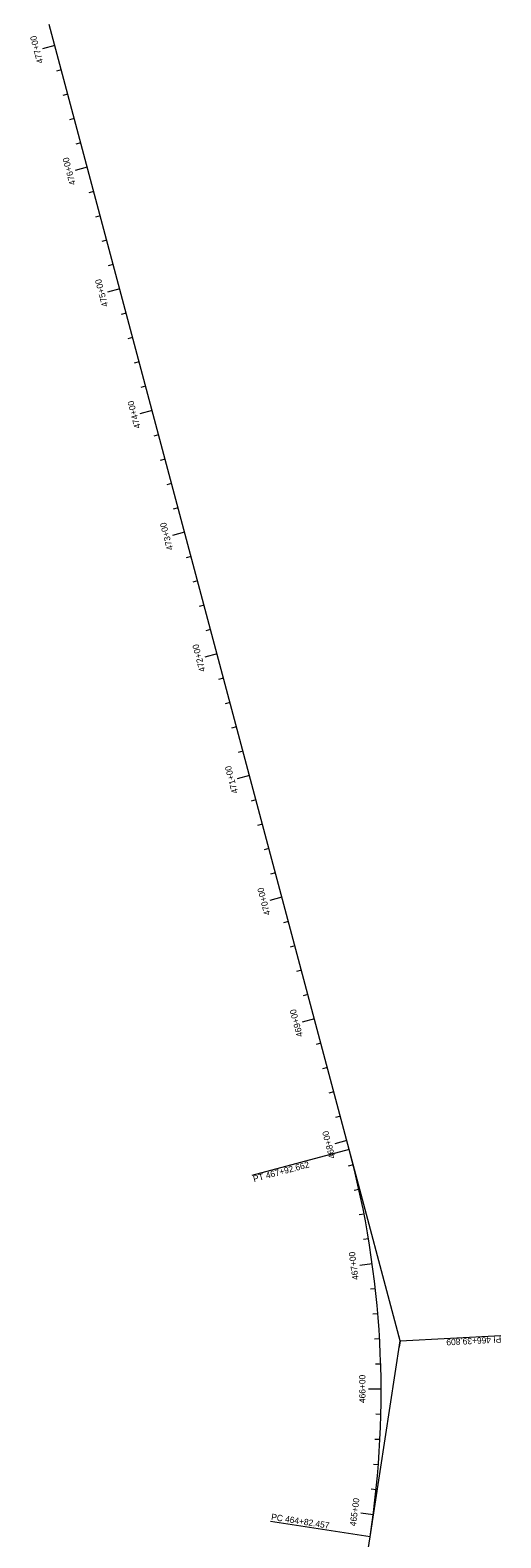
# Model space of a CAD drawing. Header units: feet. Extents: x 187748 to 191086, y 249974 to 259749.
# Tile 4 of 8: x 189338 to 189712, y 253177 to 254374. Entities that reach past the tile are written whole.
import ezdxf
from ezdxf.enums import TextEntityAlignment as Align

# ---------------------------------------------------------------- set-up
doc = ezdxf.new("R2010")
doc.units = ezdxf.units.FT
doc.header["$MEASUREMENT"] = 0
doc.layers.add('E_DTM_RandomShots', color=2, linetype='Continuous', lineweight=70)
doc.styles.add('Style-dot_font5', font='dot_font5.shx')

msp = doc.modelspace()

# ---------------------------------------------------------------- linework, layer by layer
at = {"layer": 'E_DTM_RandomShots', "color": 200, "linetype": 'Continuous', "lineweight": 0}
for p, q in [((189591.471995, 253485.338063), (189353.179332, 254378.574635)), ((189357.596629, 254362.016529), (189347.934581, 254359.438893)), ((189362.751841, 254342.692311), (189358.887034, 254341.661305)), ((189367.907054, 254323.368092), (189364.042186, 254322.337086)), ((189373.062266, 254304.043873), (189369.197398, 254303.012867)), ((189378.217417, 254284.719654), (189374.35261, 254283.688648)), ((189383.37263, 254265.39568), (189373.710521, 254262.818043)), ((189388.527842, 254246.071461), (189384.662974, 254245.040455)), ((189393.682994, 254226.747242), (189389.818187, 254225.716236)), ((189398.838206, 254207.423023), (189394.973399, 254206.392018)), ((189403.993418, 254188.098805), (189400.12855, 254187.067799)), ((189409.148631, 254168.774586), (189399.486521, 254166.197193)), ((189414.303782, 254149.450611), (189410.438975, 254148.419361)), ((189419.458995, 254130.126393), (189415.594188, 254129.095387)), ((189424.614207, 254110.802174), (189420.749339, 254109.771168)), ((189429.769419, 254091.477955), (189425.904551, 254090.446949)), ((189434.924571, 254072.153736), (189425.262522, 254069.5761)), ((189440.079783, 254052.829518), (189436.214976, 254051.798512)), ((189445.234996, 254033.505543), (189441.370127, 254032.474293)), ((189450.390208, 254014.181324), (189446.52534, 254013.150318)), ((189455.545359, 253994.857105), (189451.680552, 253993.8261)), ((189460.700572, 253975.532887), (189451.038462, 253972.95525)), ((189465.855784, 253956.208668), (189461.990916, 253955.177662)), ((189471.010936, 253936.884449), (189467.146128, 253935.853443)), ((189476.166148, 253917.56023), (189472.301341, 253916.529225)), ((189481.32136, 253898.236256), (189477.456492, 253897.205006)), ((189486.476573, 253878.912037), (189476.814463, 253876.3344)), ((189491.631724, 253859.587818), (189487.766917, 253858.556813)), ((189496.786937, 253840.2636), (189492.922129, 253839.232594)), ((189501.942149, 253820.939381), (189498.077281, 253819.908375)), ((189507.097361, 253801.615162), (189503.232493, 253800.584156)), ((189512.252513, 253782.291188), (189502.590464, 253779.713551)), ((189517.407725, 253762.966969), (189513.542918, 253761.935963)), ((189522.562938, 253743.64275), (189518.698069, 253742.611744)), ((189527.718089, 253724.318531), (189523.853282, 253723.287525)), ((189532.873301, 253704.994313), (189529.008494, 253703.963307)), ((189538.028514, 253685.670094), (189528.366404, 253683.092701)), ((189543.183726, 253666.346119), (189539.318858, 253665.314869)), ((189548.338877, 253647.0219), (189544.47407, 253645.990895)), ((189553.49409, 253627.697682), (189549.629283, 253626.666676)), ((189558.649241, 253608.373463), (189554.784434, 253607.342457)), ((189563.804515, 253589.049244), (189554.142405, 253586.471607)), ((189568.959666, 253569.725025), (189565.094798, 253568.69402)), ((189574.114939, 253550.400807), (189570.250071, 253549.369801)), ((189579.270091, 253531.076832), (189575.405223, 253530.045582)), ((189584.425242, 253511.752613), (189580.560496, 253510.721607)), ((189589.580516, 253492.428395), (189579.918406, 253489.850758)), ((189594.632273, 253473.07732), (189590.75056, 253472.1115)), ((189599.201121, 253453.606617), (189595.295115, 253452.744801)), ((189603.249339, 253434.021168), (189599.321604, 253433.263844)), ((189606.773753, 253414.334889), (189602.827342, 253413.682545)), ((189609.772044, 253394.561451), (189599.865916, 253393.194264)), ((189612.242137, 253374.71526), (189608.266429, 253374.274098)), ((189614.182078, 253354.809986), (189610.196116, 253354.47527)), ((189615.590525, 253334.860279), (189611.597117, 253334.631764)), ((189632.030955, 253333.303395), (189630.742137, 253338.134205)), ((189632.030955, 253333.303395), (189631.26948, 253328.3615)), ((189632.030955, 253333.303395), (189711.914744, 253337.613209)), ((189616.466746, 253314.880055), (189612.468577, 253314.758229)), ((189616.809764, 253294.883717), (189606.809764, 253294.845387)), ((189616.619456, 253274.885182), (189612.620555, 253274.97649)), ((189615.896067, 253254.898854), (189611.90095, 253255.096852)), ((189614.640086, 253234.938893), (189610.651683, 253235.243336)), ((189612.852244, 253215.019703), (189608.873362, 253215.430348)), ((189610.533885, 253195.154957), (189600.617625, 253196.446461)), ((189531.241954, 252679.27898), (189608.065013, 253177.787281))]:
    msp.add_line(p, q, dxfattribs=at)
at = {"layer": 'E_DTM_RandomShots', "color": 7, "linetype": 'Continuous', "lineweight": 0}
for p, q in [((189591.471995, 253485.338063), (189514.175242, 253464.717213)), ((189608.065013, 253177.787281), (189528.998362, 253189.971852))]:
    msp.add_line(p, q, dxfattribs=at)
at = {"layer": 'E_DTM_RandomShots', "color": 200, "linetype": 'Continuous', "lineweight": 0, "flags": 128}
msp.add_lwpolyline([(189608.065013, 253177.787281), (189632.030955, 253333.303395), (189591.471995, 253485.338063)], dxfattribs=at)
at = {"layer": 'E_DTM_RandomShots', "color": 200, "linetype": 'Continuous', "lineweight": 0}
msp.add_arc((188866.81507, 253292.018277), 750.000132, 351.239300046, 14.937178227, dxfattribs=at)

# ---------------------------------------------------------------- texts
at = {"layer": 'E_DTM_RandomShots', "color": 200, "linetype": 'Continuous', "lineweight": 0, "style": 'Style-dot_font5'}
for s, rotation, p in [('477+00', 104.937178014, (189345.638804, 254359.351246)), ('476+00', 104.937178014, (189371.418284, 254262.71648)), ('475+00', 104.937178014, (189397.197825, 254166.081959)), ('474+00', 104.937178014, (189422.977427, 254069.447193)), ('473+00', 104.937178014, (189448.756907, 253972.812428)), ('472+00', 104.937178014, (189474.53657, 253876.177662)), ('471+00', 104.937178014, (189500.31605, 253779.543141)), ('470+00', 104.937178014, (189526.09553, 253682.908375)), ('469+00', 104.937178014, (189551.875132, 253586.273854)), ('468+00', 104.937178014, (189577.654734, 253489.639088)), ('467+00', 97.858346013, (189597.493357, 253393.217457)), ('466+00', 90.218909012, (189604.370188, 253295.147389)), ('465+00', 82.579472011, (189598.196482, 253197.011402))]:
    msp.add_text(s, height=5, rotation=rotation, dxfattribs=at).set_placement(p, align=Align.CENTER)
at = {"layer": 'E_DTM_RandomShots', "color": 7, "linetype": 'Continuous', "lineweight": 0, "style": 'Style-dot_font5'}
for s, rotation, p in [('PT 467+92.662', 14.937178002, (189515.865123, 253459.348316)), ('PC 464+82.457', 351.239303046, (189529.235179, 253191.238453))]:
    msp.add_text(s, height=5, rotation=rotation, dxfattribs=at).set_placement(p)
at = {"layer": 'E_DTM_RandomShots', "color": 200, "linetype": 'Continuous', "lineweight": 0, "style": 'Style-dot_font5'}
msp.add_text('PI 466+39.809', height=5, rotation=183.088240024, dxfattribs=at).set_placement((189712.106761, 253336.979176))

doc.saveas('drawing.dxf')
